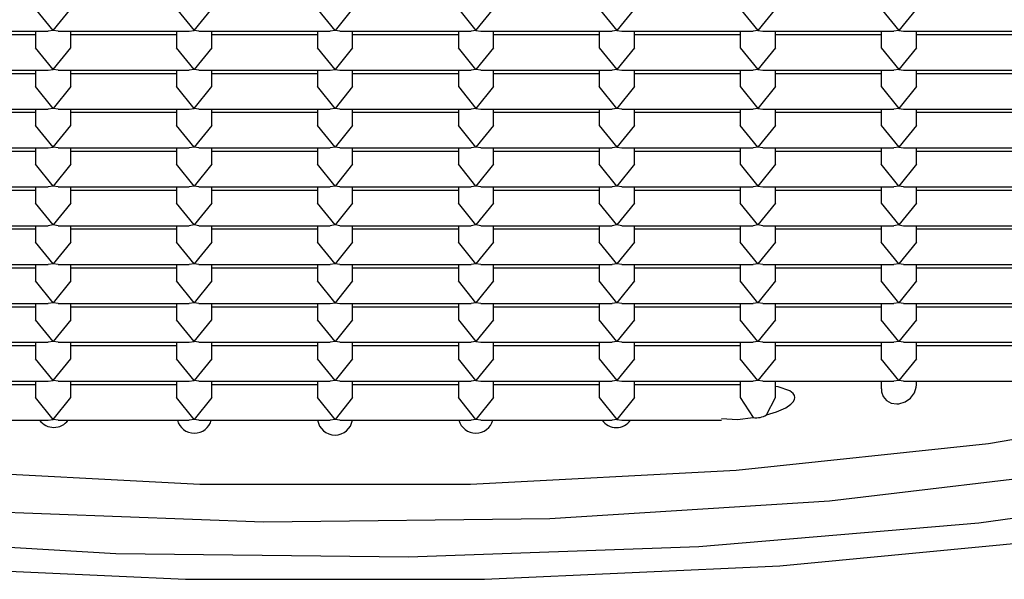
# Model space of a CAD drawing. Header units: millimetres. Extents: x 4232.774 to 4233.053, y 1937.857 to 1937.963.
# Tile 5 of 9: x 4232.90839 to 4232.91537, y 1937.85665 to 1937.86062. Entities that reach past the tile are written whole.
import ezdxf

# ---------------------------------------------------------------- set-up
doc = ezdxf.new("R2010")
doc.units = ezdxf.units.MM
doc.layers.add('SANINDUSA', color=3, linetype='Continuous')

msp = doc.modelspace()

# ---------------------------------------------------------------- linework, layer by layer
at = {"layer": 'SANINDUSA'}
for p, q in [((4232.908622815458, 1937.860541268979), (4232.908497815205, 1937.860695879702)), ((4232.908622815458, 1937.860541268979), (4232.908747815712, 1937.860695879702)), ((4232.909497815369, 1937.860695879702), (4232.909622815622, 1937.860541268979)), ((4232.909622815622, 1937.860541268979), (4232.909747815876, 1937.860695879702)), ((4232.910622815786, 1937.860541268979), (4232.910497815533, 1937.860695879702)), ((4232.910747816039, 1937.860695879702), (4232.910622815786, 1937.860541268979)), ((4232.911497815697, 1937.860695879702), (4232.91162281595, 1937.860541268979)), ((4232.91162281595, 1937.860541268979), (4232.911747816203, 1937.860695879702)), ((4232.912497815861, 1937.860695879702), (4232.912622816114, 1937.860541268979)), ((4232.912747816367, 1937.860695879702), (4232.912622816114, 1937.860541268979)), ((4232.913497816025, 1937.860695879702), (4232.913622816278, 1937.860541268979)), ((4232.913747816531, 1937.860695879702), (4232.913622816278, 1937.860541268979)), ((4232.914497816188, 1937.860695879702), (4232.914622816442, 1937.860541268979)), ((4232.914747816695, 1937.860695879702), (4232.914622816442, 1937.860541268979)), ((4232.907657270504, 1937.860536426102), (4232.908588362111, 1937.860536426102)), ((4232.908497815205, 1937.860536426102), (4232.908497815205, 1937.860420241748)), ((4232.908622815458, 1937.860541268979), (4232.908588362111, 1937.860536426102)), ((4232.908657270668, 1937.860536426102), (4232.908622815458, 1937.860541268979)), ((4232.908657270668, 1937.860536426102), (4232.909588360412, 1937.860536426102)), ((4232.908747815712, 1937.860420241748), (4232.908747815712, 1937.860536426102)), ((4232.909497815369, 1937.860536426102), (4232.909497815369, 1937.860420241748)), ((4232.909588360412, 1937.860536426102), (4232.909622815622, 1937.860541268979)), ((4232.909657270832, 1937.860536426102), (4232.909622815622, 1937.860541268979)), ((4232.909657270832, 1937.860536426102), (4232.910588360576, 1937.860536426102)), ((4232.909747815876, 1937.860420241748), (4232.909747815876, 1937.860536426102)), ((4232.910497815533, 1937.860536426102), (4232.910497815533, 1937.860420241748)), ((4232.910622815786, 1937.860541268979), (4232.910588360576, 1937.860536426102)), ((4232.910657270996, 1937.860536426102), (4232.910622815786, 1937.860541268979)), ((4232.910657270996, 1937.860536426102), (4232.91158836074, 1937.860536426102)), ((4232.910747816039, 1937.860420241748), (4232.910747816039, 1937.860536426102)), ((4232.911497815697, 1937.860536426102), (4232.911497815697, 1937.860420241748)), ((4232.91162281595, 1937.860541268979), (4232.91158836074, 1937.860536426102)), ((4232.91162281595, 1937.860541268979), (4232.91165727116, 1937.860536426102)), ((4232.91165727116, 1937.860536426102), (4232.912588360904, 1937.860536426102)), ((4232.911747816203, 1937.860420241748), (4232.911747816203, 1937.860536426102)), ((4232.912497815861, 1937.860536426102), (4232.912497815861, 1937.860420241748)), ((4232.912622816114, 1937.860541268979), (4232.912588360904, 1937.860536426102)), ((4232.912622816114, 1937.860541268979), (4232.912657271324, 1937.860536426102)), ((4232.912657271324, 1937.860536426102), (4232.913588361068, 1937.860536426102)), ((4232.912747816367, 1937.860420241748), (4232.912747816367, 1937.860536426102)), ((4232.913497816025, 1937.860536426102), (4232.913497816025, 1937.860420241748)), ((4232.913622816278, 1937.860541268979), (4232.913588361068, 1937.860536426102)), ((4232.913622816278, 1937.860541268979), (4232.913657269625, 1937.860536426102)), ((4232.913657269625, 1937.860536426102), (4232.914588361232, 1937.860536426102)), ((4232.913747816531, 1937.860420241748), (4232.913747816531, 1937.860536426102)), ((4232.914497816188, 1937.860536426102), (4232.914497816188, 1937.860420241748)), ((4232.914622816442, 1937.860541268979), (4232.914588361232, 1937.860536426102)), ((4232.914622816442, 1937.860541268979), (4232.914657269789, 1937.860536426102)), ((4232.914657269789, 1937.860536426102), (4232.915588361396, 1937.860536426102)), ((4232.914747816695, 1937.860420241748), (4232.914747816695, 1937.860536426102)), ((4232.908497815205, 1937.860510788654), (4232.907747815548, 1937.860510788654)), ((4232.909497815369, 1937.860510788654), (4232.908747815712, 1937.860510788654)), ((4232.910497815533, 1937.860510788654), (4232.909747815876, 1937.860510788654)), ((4232.911497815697, 1937.860510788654), (4232.910747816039, 1937.860510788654)), ((4232.912497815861, 1937.860510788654), (4232.911747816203, 1937.860510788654)), ((4232.913497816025, 1937.860510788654), (4232.912747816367, 1937.860510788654)), ((4232.914497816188, 1937.860510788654), (4232.913747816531, 1937.860510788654)), ((4232.915497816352, 1937.860510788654), (4232.914747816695, 1937.860510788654)), ((4232.908622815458, 1937.860265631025), (4232.908497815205, 1937.860420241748)), ((4232.908622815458, 1937.860265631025), (4232.908747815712, 1937.860420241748)), ((4232.909622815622, 1937.860265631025), (4232.909497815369, 1937.860420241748)), ((4232.909747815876, 1937.860420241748), (4232.909622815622, 1937.860265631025)), ((4232.910622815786, 1937.860265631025), (4232.910497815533, 1937.860420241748)), ((4232.910747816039, 1937.860420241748), (4232.910622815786, 1937.860265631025)), ((4232.91162281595, 1937.860265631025), (4232.911497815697, 1937.860420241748)), ((4232.911747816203, 1937.860420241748), (4232.91162281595, 1937.860265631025)), ((4232.912497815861, 1937.860420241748), (4232.912622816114, 1937.860265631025)), ((4232.912747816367, 1937.860420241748), (4232.912622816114, 1937.860265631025)), ((4232.913497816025, 1937.860420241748), (4232.913622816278, 1937.860265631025)), ((4232.913747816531, 1937.860420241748), (4232.913622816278, 1937.860265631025)), ((4232.914497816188, 1937.860420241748), (4232.914622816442, 1937.860265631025)), ((4232.914747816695, 1937.860420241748), (4232.914622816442, 1937.860265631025)), ((4232.907657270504, 1937.860260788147), (4232.908588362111, 1937.860260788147)), ((4232.908497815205, 1937.860260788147), (4232.908497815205, 1937.860144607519)), ((4232.908588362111, 1937.860260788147), (4232.908622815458, 1937.860265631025)), ((4232.908657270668, 1937.860260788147), (4232.908622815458, 1937.860265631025)), ((4232.908657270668, 1937.860260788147), (4232.909588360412, 1937.860260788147)), ((4232.908747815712, 1937.860144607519), (4232.908747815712, 1937.860260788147)), ((4232.909497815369, 1937.860260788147), (4232.909497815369, 1937.860144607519)), ((4232.909622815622, 1937.860265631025), (4232.909588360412, 1937.860260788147)), ((4232.909657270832, 1937.860260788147), (4232.909622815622, 1937.860265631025)), ((4232.909657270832, 1937.860260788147), (4232.910588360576, 1937.860260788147)), ((4232.909747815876, 1937.860144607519), (4232.909747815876, 1937.860260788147)), ((4232.910497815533, 1937.860260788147), (4232.910497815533, 1937.860144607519)), ((4232.910588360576, 1937.860260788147), (4232.910622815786, 1937.860265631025)), ((4232.910622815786, 1937.860265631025), (4232.910657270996, 1937.860260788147)), ((4232.910657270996, 1937.860260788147), (4232.91158836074, 1937.860260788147)), ((4232.910747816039, 1937.860144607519), (4232.910747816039, 1937.860260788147)), ((4232.911497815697, 1937.860260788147), (4232.911497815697, 1937.860144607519)), ((4232.91162281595, 1937.860265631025), (4232.91158836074, 1937.860260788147)), ((4232.91165727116, 1937.860260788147), (4232.91162281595, 1937.860265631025)), ((4232.91165727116, 1937.860260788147), (4232.912588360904, 1937.860260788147)), ((4232.911747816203, 1937.860144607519), (4232.911747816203, 1937.860260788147)), ((4232.912497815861, 1937.860260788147), (4232.912497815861, 1937.860144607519)), ((4232.912622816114, 1937.860265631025), (4232.912588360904, 1937.860260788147)), ((4232.912622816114, 1937.860265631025), (4232.912657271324, 1937.860260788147)), ((4232.912657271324, 1937.860260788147), (4232.913588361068, 1937.860260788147)), ((4232.912747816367, 1937.860144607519), (4232.912747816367, 1937.860260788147)), ((4232.913497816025, 1937.860260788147), (4232.913497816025, 1937.860144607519)), ((4232.913622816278, 1937.860265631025), (4232.913588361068, 1937.860260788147)), ((4232.913622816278, 1937.860265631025), (4232.913657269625, 1937.860260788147)), ((4232.913657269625, 1937.860260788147), (4232.914588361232, 1937.860260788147)), ((4232.913747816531, 1937.860144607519), (4232.913747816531, 1937.860260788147)), ((4232.914497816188, 1937.860260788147), (4232.914497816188, 1937.860144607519)), ((4232.914622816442, 1937.860265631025), (4232.914588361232, 1937.860260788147)), ((4232.914622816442, 1937.860265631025), (4232.914657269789, 1937.860260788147)), ((4232.914657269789, 1937.860260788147), (4232.915588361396, 1937.860260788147)), ((4232.914747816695, 1937.860144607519), (4232.914747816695, 1937.860260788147)), ((4232.908497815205, 1937.8602351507), (4232.907747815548, 1937.8602351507)), ((4232.909497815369, 1937.8602351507), (4232.908747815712, 1937.8602351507)), ((4232.910497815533, 1937.8602351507), (4232.909747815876, 1937.8602351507)), ((4232.911497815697, 1937.8602351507), (4232.910747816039, 1937.8602351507)), ((4232.912497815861, 1937.8602351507), (4232.911747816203, 1937.8602351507)), ((4232.913497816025, 1937.8602351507), (4232.912747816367, 1937.8602351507)), ((4232.914497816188, 1937.8602351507), (4232.913747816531, 1937.8602351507)), ((4232.915497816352, 1937.8602351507), (4232.914747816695, 1937.8602351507)), ((4232.908622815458, 1937.85998999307), (4232.908497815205, 1937.860144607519)), ((4232.908747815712, 1937.860144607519), (4232.908622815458, 1937.85998999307)), ((4232.909622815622, 1937.85998999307), (4232.909497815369, 1937.860144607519)), ((4232.909622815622, 1937.85998999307), (4232.909747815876, 1937.860144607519)), ((4232.910622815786, 1937.85998999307), (4232.910497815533, 1937.860144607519)), ((4232.910747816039, 1937.860144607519), (4232.910622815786, 1937.85998999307)), ((4232.911497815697, 1937.860144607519), (4232.91162281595, 1937.85998999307)), ((4232.911747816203, 1937.860144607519), (4232.91162281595, 1937.85998999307)), ((4232.912622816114, 1937.85998999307), (4232.912497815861, 1937.860144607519)), ((4232.912747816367, 1937.860144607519), (4232.912622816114, 1937.85998999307)), ((4232.913497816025, 1937.860144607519), (4232.913622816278, 1937.85998999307)), ((4232.913747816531, 1937.860144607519), (4232.913622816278, 1937.85998999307)), ((4232.914497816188, 1937.860144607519), (4232.914622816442, 1937.85998999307)), ((4232.914747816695, 1937.860144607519), (4232.914622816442, 1937.85998999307)), ((4232.907657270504, 1937.859985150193), (4232.908588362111, 1937.859985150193)), ((4232.908497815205, 1937.859985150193), (4232.908497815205, 1937.859868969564)), ((4232.908622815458, 1937.85998999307), (4232.908588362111, 1937.859985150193)), ((4232.908657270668, 1937.859985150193), (4232.908622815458, 1937.85998999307)), ((4232.908657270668, 1937.859985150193), (4232.909588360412, 1937.859985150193)), ((4232.908747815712, 1937.859868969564), (4232.908747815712, 1937.859985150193)), ((4232.909497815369, 1937.859985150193), (4232.909497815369, 1937.859868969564)), ((4232.909588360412, 1937.859985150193), (4232.909622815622, 1937.85998999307)), ((4232.909657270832, 1937.859985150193), (4232.909622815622, 1937.85998999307)), ((4232.909657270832, 1937.859985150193), (4232.910588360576, 1937.859985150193)), ((4232.909747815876, 1937.859868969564), (4232.909747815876, 1937.859985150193)), ((4232.910497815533, 1937.859985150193), (4232.910497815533, 1937.859868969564)), ((4232.910622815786, 1937.85998999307), (4232.910588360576, 1937.859985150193)), ((4232.910657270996, 1937.859985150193), (4232.910622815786, 1937.85998999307)), ((4232.910657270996, 1937.859985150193), (4232.91158836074, 1937.859985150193)), ((4232.910747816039, 1937.859868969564), (4232.910747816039, 1937.859985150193)), ((4232.911497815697, 1937.859985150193), (4232.911497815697, 1937.859868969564)), ((4232.91162281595, 1937.85998999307), (4232.91158836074, 1937.859985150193)), ((4232.91162281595, 1937.85998999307), (4232.91165727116, 1937.859985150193)), ((4232.91165727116, 1937.859985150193), (4232.912588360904, 1937.859985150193)), ((4232.911747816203, 1937.859868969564), (4232.911747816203, 1937.859985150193)), ((4232.912497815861, 1937.859985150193), (4232.912497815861, 1937.859868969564)), ((4232.912622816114, 1937.85998999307), (4232.912588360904, 1937.859985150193)), ((4232.912657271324, 1937.859985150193), (4232.912622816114, 1937.85998999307)), ((4232.912657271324, 1937.859985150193), (4232.913588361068, 1937.859985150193)), ((4232.912747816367, 1937.859868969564), (4232.912747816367, 1937.859985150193)), ((4232.913497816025, 1937.859985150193), (4232.913497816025, 1937.859868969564)), ((4232.913622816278, 1937.85998999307), (4232.913588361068, 1937.859985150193)), ((4232.913622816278, 1937.85998999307), (4232.913657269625, 1937.859985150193)), ((4232.913657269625, 1937.859985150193), (4232.914588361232, 1937.859985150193)), ((4232.913747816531, 1937.859868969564), (4232.913747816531, 1937.859985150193)), ((4232.914497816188, 1937.859985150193), (4232.914497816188, 1937.859868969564)), ((4232.914622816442, 1937.85998999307), (4232.914588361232, 1937.859985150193)), ((4232.914622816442, 1937.85998999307), (4232.914657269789, 1937.859985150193)), ((4232.914657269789, 1937.859985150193), (4232.915588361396, 1937.859985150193)), ((4232.914747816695, 1937.859868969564), (4232.914747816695, 1937.859985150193)), ((4232.908497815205, 1937.859959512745), (4232.907747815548, 1937.859959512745)), ((4232.909497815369, 1937.859959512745), (4232.908747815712, 1937.859959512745)), ((4232.910497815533, 1937.859959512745), (4232.909747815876, 1937.859959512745)), ((4232.911497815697, 1937.859959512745), (4232.910747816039, 1937.859959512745)), ((4232.912497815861, 1937.859959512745), (4232.911747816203, 1937.859959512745)), ((4232.913497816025, 1937.859959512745), (4232.912747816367, 1937.859959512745)), ((4232.914497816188, 1937.859959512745), (4232.913747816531, 1937.859959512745)), ((4232.915497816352, 1937.859959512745), (4232.914747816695, 1937.859959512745)), ((4232.908622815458, 1937.859714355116), (4232.908497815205, 1937.859868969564)), ((4232.908622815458, 1937.859714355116), (4232.908747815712, 1937.859868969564)), ((4232.909622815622, 1937.859714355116), (4232.909497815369, 1937.859868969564)), ((4232.909747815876, 1937.859868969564), (4232.909622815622, 1937.859714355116)), ((4232.910622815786, 1937.859714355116), (4232.910497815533, 1937.859868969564)), ((4232.910747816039, 1937.859868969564), (4232.910622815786, 1937.859714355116)), ((4232.91162281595, 1937.859714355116), (4232.911497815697, 1937.859868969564)), ((4232.911747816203, 1937.859868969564), (4232.91162281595, 1937.859714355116)), ((4232.912497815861, 1937.859868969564), (4232.912622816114, 1937.859714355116)), ((4232.912747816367, 1937.859868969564), (4232.912622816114, 1937.859714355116)), ((4232.913622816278, 1937.859714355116), (4232.913497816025, 1937.859868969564)), ((4232.913747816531, 1937.859868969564), (4232.913622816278, 1937.859714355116)), ((4232.914497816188, 1937.859868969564), (4232.914622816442, 1937.859714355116)), ((4232.914747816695, 1937.859868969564), (4232.914622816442, 1937.859714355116)), ((4232.907657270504, 1937.859709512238), (4232.908588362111, 1937.859709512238)), ((4232.908497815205, 1937.859709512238), (4232.908497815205, 1937.85959333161)), ((4232.908588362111, 1937.859709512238), (4232.908622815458, 1937.859714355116)), ((4232.908657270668, 1937.859709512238), (4232.908622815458, 1937.859714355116)), ((4232.908657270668, 1937.859709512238), (4232.909588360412, 1937.859709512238)), ((4232.908747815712, 1937.85959333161), (4232.908747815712, 1937.859709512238)), ((4232.909497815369, 1937.859709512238), (4232.909497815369, 1937.85959333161)), ((4232.909622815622, 1937.859714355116), (4232.909588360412, 1937.859709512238)), ((4232.909657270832, 1937.859709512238), (4232.909622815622, 1937.859714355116)), ((4232.909657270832, 1937.859709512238), (4232.910588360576, 1937.859709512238)), ((4232.909747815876, 1937.85959333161), (4232.909747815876, 1937.859709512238)), ((4232.910497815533, 1937.859709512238), (4232.910497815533, 1937.85959333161)), ((4232.910622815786, 1937.859714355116), (4232.910588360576, 1937.859709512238)), ((4232.910657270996, 1937.859709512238), (4232.910622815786, 1937.859714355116)), ((4232.910657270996, 1937.859709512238), (4232.91158836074, 1937.859709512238)), ((4232.910747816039, 1937.85959333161), (4232.910747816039, 1937.859709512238)), ((4232.911497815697, 1937.859709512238), (4232.911497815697, 1937.85959333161)), ((4232.91162281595, 1937.859714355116), (4232.91158836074, 1937.859709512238)), ((4232.91165727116, 1937.859709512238), (4232.91162281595, 1937.859714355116)), ((4232.91165727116, 1937.859709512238), (4232.912588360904, 1937.859709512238)), ((4232.911747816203, 1937.85959333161), (4232.911747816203, 1937.859709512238)), ((4232.912497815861, 1937.859709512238), (4232.912497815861, 1937.85959333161)), ((4232.912622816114, 1937.859714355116), (4232.912588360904, 1937.859709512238)), ((4232.912622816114, 1937.859714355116), (4232.912657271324, 1937.859709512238)), ((4232.912657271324, 1937.859709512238), (4232.913588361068, 1937.859709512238)), ((4232.912747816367, 1937.85959333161), (4232.912747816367, 1937.859709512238)), ((4232.913497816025, 1937.859709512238), (4232.913497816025, 1937.85959333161)), ((4232.913622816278, 1937.859714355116), (4232.913588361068, 1937.859709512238)), ((4232.913657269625, 1937.859709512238), (4232.913622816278, 1937.859714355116)), ((4232.913657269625, 1937.859709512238), (4232.914588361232, 1937.859709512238)), ((4232.913747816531, 1937.85959333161), (4232.913747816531, 1937.859709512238)), ((4232.914497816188, 1937.859709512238), (4232.914497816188, 1937.85959333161)), ((4232.914622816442, 1937.859714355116), (4232.914588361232, 1937.859709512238)), ((4232.914622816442, 1937.859714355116), (4232.914657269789, 1937.859709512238)), ((4232.914657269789, 1937.859709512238), (4232.915588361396, 1937.859709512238)), ((4232.914747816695, 1937.85959333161), (4232.914747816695, 1937.859709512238)), ((4232.908497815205, 1937.859683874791), (4232.907747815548, 1937.859683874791)), ((4232.909497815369, 1937.859683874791), (4232.908747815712, 1937.859683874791)), ((4232.910497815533, 1937.859683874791), (4232.909747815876, 1937.859683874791)), ((4232.911497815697, 1937.859683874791), (4232.910747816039, 1937.859683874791)), ((4232.912497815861, 1937.859683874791), (4232.911747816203, 1937.859683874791)), ((4232.913497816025, 1937.859683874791), (4232.912747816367, 1937.859683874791)), ((4232.914497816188, 1937.859683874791), (4232.913747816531, 1937.859683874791)), ((4232.915497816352, 1937.859683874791), (4232.914747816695, 1937.859683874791)), ((4232.908622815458, 1937.859438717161), (4232.908497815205, 1937.85959333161)), ((4232.908747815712, 1937.85959333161), (4232.908622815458, 1937.859438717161)), ((4232.909622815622, 1937.859438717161), (4232.909497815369, 1937.85959333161)), ((4232.909747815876, 1937.85959333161), (4232.909622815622, 1937.859438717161)), ((4232.910622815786, 1937.859438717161), (4232.910497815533, 1937.85959333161)), ((4232.910747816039, 1937.85959333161), (4232.910622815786, 1937.859438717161)), ((4232.91162281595, 1937.859438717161), (4232.911497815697, 1937.85959333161)), ((4232.911747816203, 1937.85959333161), (4232.91162281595, 1937.859438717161)), ((4232.912622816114, 1937.859438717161), (4232.912497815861, 1937.85959333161)), ((4232.912747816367, 1937.85959333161), (4232.912622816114, 1937.859438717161)), ((4232.913497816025, 1937.85959333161), (4232.913622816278, 1937.859438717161)), ((4232.913747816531, 1937.85959333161), (4232.913622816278, 1937.859438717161)), ((4232.914622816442, 1937.859438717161), (4232.914497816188, 1937.85959333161)), ((4232.914747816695, 1937.85959333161), (4232.914622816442, 1937.859438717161)), ((4232.907657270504, 1937.859433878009), (4232.908588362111, 1937.859433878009)), ((4232.908497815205, 1937.859433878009), (4232.908497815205, 1937.859317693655)), ((4232.908622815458, 1937.859438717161), (4232.908588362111, 1937.859433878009)), ((4232.908657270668, 1937.859433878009), (4232.908622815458, 1937.859438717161)), ((4232.908657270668, 1937.859433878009), (4232.909588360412, 1937.859433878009)), ((4232.908747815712, 1937.859317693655), (4232.908747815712, 1937.859433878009)), ((4232.909497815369, 1937.859433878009), (4232.909497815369, 1937.859317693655)), ((4232.909622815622, 1937.859438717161), (4232.909588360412, 1937.859433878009)), ((4232.909657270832, 1937.859433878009), (4232.909622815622, 1937.859438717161)), ((4232.909657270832, 1937.859433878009), (4232.910588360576, 1937.859433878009)), ((4232.909747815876, 1937.859317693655), (4232.909747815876, 1937.859433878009)), ((4232.910497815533, 1937.859433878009), (4232.910497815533, 1937.859317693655)), ((4232.910622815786, 1937.859438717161), (4232.910588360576, 1937.859433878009)), ((4232.910657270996, 1937.859433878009), (4232.910622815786, 1937.859438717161)), ((4232.910657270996, 1937.859433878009), (4232.91158836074, 1937.859433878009)), ((4232.910747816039, 1937.859317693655), (4232.910747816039, 1937.859433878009)), ((4232.911497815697, 1937.859433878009), (4232.911497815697, 1937.859317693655)), ((4232.91162281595, 1937.859438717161), (4232.91158836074, 1937.859433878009)), ((4232.91165727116, 1937.859433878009), (4232.91162281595, 1937.859438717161)), ((4232.91165727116, 1937.859433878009), (4232.912588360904, 1937.859433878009)), ((4232.911747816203, 1937.859317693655), (4232.911747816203, 1937.859433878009)), ((4232.912497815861, 1937.859433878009), (4232.912497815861, 1937.859317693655)), ((4232.912622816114, 1937.859438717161), (4232.912588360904, 1937.859433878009)), ((4232.912657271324, 1937.859433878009), (4232.912622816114, 1937.859438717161)), ((4232.912657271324, 1937.859433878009), (4232.913588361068, 1937.859433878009)), ((4232.912747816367, 1937.859317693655), (4232.912747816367, 1937.859433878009)), ((4232.913497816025, 1937.859433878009), (4232.913497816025, 1937.859317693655)), ((4232.913622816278, 1937.859438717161), (4232.913588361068, 1937.859433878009)), ((4232.913622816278, 1937.859438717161), (4232.913657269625, 1937.859433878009)), ((4232.913657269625, 1937.859433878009), (4232.914588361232, 1937.859433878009)), ((4232.913747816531, 1937.859317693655), (4232.913747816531, 1937.859433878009)), ((4232.914497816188, 1937.859433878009), (4232.914497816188, 1937.859317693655)), ((4232.914622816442, 1937.859438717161), (4232.914588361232, 1937.859433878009)), ((4232.914657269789, 1937.859433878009), (4232.914622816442, 1937.859438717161)), ((4232.914657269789, 1937.859433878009), (4232.915588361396, 1937.859433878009)), ((4232.914747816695, 1937.859317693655), (4232.914747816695, 1937.859433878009)), ((4232.908497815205, 1937.859408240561), (4232.907747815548, 1937.859408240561)), ((4232.909497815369, 1937.859408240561), (4232.908747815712, 1937.859408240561)), ((4232.910497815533, 1937.859408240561), (4232.909747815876, 1937.859408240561)), ((4232.911497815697, 1937.859408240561), (4232.910747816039, 1937.859408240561)), ((4232.912497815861, 1937.859408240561), (4232.911747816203, 1937.859408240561)), ((4232.913497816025, 1937.859408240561), (4232.912747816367, 1937.859408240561)), ((4232.914497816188, 1937.859408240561), (4232.913747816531, 1937.859408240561)), ((4232.915497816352, 1937.859408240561), (4232.914747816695, 1937.859408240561)), ((4232.908622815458, 1937.859163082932), (4232.908497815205, 1937.859317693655)), ((4232.908747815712, 1937.859317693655), (4232.908622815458, 1937.859163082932)), ((4232.909622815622, 1937.859163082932), (4232.909497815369, 1937.859317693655)), ((4232.909747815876, 1937.859317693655), (4232.909622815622, 1937.859163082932)), ((4232.910622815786, 1937.859163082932), (4232.910497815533, 1937.859317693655)), ((4232.910747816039, 1937.859317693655), (4232.910622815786, 1937.859163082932)), ((4232.91162281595, 1937.859163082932), (4232.911497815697, 1937.859317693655)), ((4232.911747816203, 1937.859317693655), (4232.91162281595, 1937.859163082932)), ((4232.912622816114, 1937.859163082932), (4232.912497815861, 1937.859317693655)), ((4232.912747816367, 1937.859317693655), (4232.912622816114, 1937.859163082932)), ((4232.913622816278, 1937.859163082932), (4232.913497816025, 1937.859317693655)), ((4232.913747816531, 1937.859317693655), (4232.913622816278, 1937.859163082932)), ((4232.914497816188, 1937.859317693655), (4232.914622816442, 1937.859163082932)), ((4232.914747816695, 1937.859317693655), (4232.914622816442, 1937.859163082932)), ((4232.907657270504, 1937.859158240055), (4232.908588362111, 1937.859158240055)), ((4232.908497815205, 1937.859158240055), (4232.908497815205, 1937.859042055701)), ((4232.908622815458, 1937.859163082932), (4232.908588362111, 1937.859158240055)), ((4232.908657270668, 1937.859158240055), (4232.908622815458, 1937.859163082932)), ((4232.908657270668, 1937.859158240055), (4232.909588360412, 1937.859158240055)), ((4232.908747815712, 1937.859042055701), (4232.908747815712, 1937.859158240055)), ((4232.909497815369, 1937.859158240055), (4232.909497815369, 1937.859042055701)), ((4232.909622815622, 1937.859163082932), (4232.909588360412, 1937.859158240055)), ((4232.909657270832, 1937.859158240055), (4232.909622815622, 1937.859163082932)), ((4232.909657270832, 1937.859158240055), (4232.910588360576, 1937.859158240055)), ((4232.909747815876, 1937.859042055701), (4232.909747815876, 1937.859158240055)), ((4232.910497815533, 1937.859158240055), (4232.910497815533, 1937.859042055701)), ((4232.910622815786, 1937.859163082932), (4232.910588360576, 1937.859158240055)), ((4232.910657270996, 1937.859158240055), (4232.910622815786, 1937.859163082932)), ((4232.910657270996, 1937.859158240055), (4232.91158836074, 1937.859158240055)), ((4232.910747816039, 1937.859042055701), (4232.910747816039, 1937.859158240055)), ((4232.911497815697, 1937.859158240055), (4232.911497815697, 1937.859042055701)), ((4232.91162281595, 1937.859163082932), (4232.91158836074, 1937.859158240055)), ((4232.91165727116, 1937.859158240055), (4232.91162281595, 1937.859163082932)), ((4232.91165727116, 1937.859158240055), (4232.912588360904, 1937.859158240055)), ((4232.911747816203, 1937.859042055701), (4232.911747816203, 1937.859158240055)), ((4232.912497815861, 1937.859158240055), (4232.912497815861, 1937.859042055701)), ((4232.912622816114, 1937.859163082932), (4232.912588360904, 1937.859158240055)), ((4232.912657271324, 1937.859158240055), (4232.912622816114, 1937.859163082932)), ((4232.912657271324, 1937.859158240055), (4232.913588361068, 1937.859158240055)), ((4232.912747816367, 1937.859042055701), (4232.912747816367, 1937.859158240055)), ((4232.913497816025, 1937.859158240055), (4232.913497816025, 1937.859042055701)), ((4232.913622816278, 1937.859163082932), (4232.913588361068, 1937.859158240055)), ((4232.913657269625, 1937.859158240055), (4232.913622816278, 1937.859163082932)), ((4232.913657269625, 1937.859158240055), (4232.914588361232, 1937.859158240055)), ((4232.913747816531, 1937.859042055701), (4232.913747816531, 1937.859158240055)), ((4232.914497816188, 1937.859158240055), (4232.914497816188, 1937.859042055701)), ((4232.914622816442, 1937.859163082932), (4232.914588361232, 1937.859158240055)), ((4232.914622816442, 1937.859163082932), (4232.914657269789, 1937.859158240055)), ((4232.914657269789, 1937.859158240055), (4232.915588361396, 1937.859158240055)), ((4232.914747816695, 1937.859042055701), (4232.914747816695, 1937.859158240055)), ((4232.908497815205, 1937.859132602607), (4232.907747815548, 1937.859132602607)), ((4232.909497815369, 1937.859132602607), (4232.908747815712, 1937.859132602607)), ((4232.910497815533, 1937.859132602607), (4232.909747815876, 1937.859132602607)), ((4232.911497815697, 1937.859132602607), (4232.910747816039, 1937.859132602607)), ((4232.912497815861, 1937.859132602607), (4232.911747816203, 1937.859132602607)), ((4232.913497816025, 1937.859132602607), (4232.912747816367, 1937.859132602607)), ((4232.914497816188, 1937.859132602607), (4232.913747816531, 1937.859132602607)), ((4232.915497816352, 1937.859132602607), (4232.914747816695, 1937.859132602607)), ((4232.908622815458, 1937.858887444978), (4232.908497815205, 1937.859042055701)), ((4232.908747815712, 1937.859042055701), (4232.908622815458, 1937.858887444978)), ((4232.909622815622, 1937.858887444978), (4232.909497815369, 1937.859042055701)), ((4232.909747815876, 1937.859042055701), (4232.909622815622, 1937.858887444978)), ((4232.910622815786, 1937.858887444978), (4232.910497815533, 1937.859042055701)), ((4232.910747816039, 1937.859042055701), (4232.910622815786, 1937.858887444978)), ((4232.91162281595, 1937.858887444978), (4232.911497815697, 1937.859042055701)), ((4232.911747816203, 1937.859042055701), (4232.91162281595, 1937.858887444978)), ((4232.912622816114, 1937.858887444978), (4232.912497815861, 1937.859042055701)), ((4232.912747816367, 1937.859042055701), (4232.912622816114, 1937.858887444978)), ((4232.913622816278, 1937.858887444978), (4232.913497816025, 1937.859042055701)), ((4232.913747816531, 1937.859042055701), (4232.913622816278, 1937.858887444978)), ((4232.914622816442, 1937.858887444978), (4232.914497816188, 1937.859042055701)), ((4232.914747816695, 1937.859042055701), (4232.914622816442, 1937.858887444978)), ((4232.907657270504, 1937.8588826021), (4232.908588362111, 1937.8588826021)), ((4232.908497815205, 1937.858856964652), (4232.907747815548, 1937.858856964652)), ((4232.908497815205, 1937.8588826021), (4232.908497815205, 1937.858766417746)), ((4232.908622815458, 1937.858887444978), (4232.908588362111, 1937.8588826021)), ((4232.908657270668, 1937.8588826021), (4232.908622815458, 1937.858887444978)), ((4232.908657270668, 1937.8588826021), (4232.909588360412, 1937.8588826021)), ((4232.908747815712, 1937.858766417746), (4232.908747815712, 1937.8588826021)), ((4232.909497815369, 1937.858856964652), (4232.908747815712, 1937.858856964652)), ((4232.909497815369, 1937.8588826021), (4232.909497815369, 1937.858766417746)), ((4232.909622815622, 1937.858887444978), (4232.909588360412, 1937.8588826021)), ((4232.909657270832, 1937.8588826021), (4232.909622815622, 1937.858887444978)), ((4232.909657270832, 1937.8588826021), (4232.910588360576, 1937.8588826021)), ((4232.909747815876, 1937.858766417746), (4232.909747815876, 1937.8588826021)), ((4232.910497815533, 1937.858856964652), (4232.909747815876, 1937.858856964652)), ((4232.910497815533, 1937.8588826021), (4232.910497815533, 1937.858766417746)), ((4232.910622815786, 1937.858887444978), (4232.910588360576, 1937.8588826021)), ((4232.910657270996, 1937.8588826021), (4232.910622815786, 1937.858887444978)), ((4232.910657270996, 1937.8588826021), (4232.91158836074, 1937.8588826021)), ((4232.910747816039, 1937.858766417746), (4232.910747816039, 1937.8588826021)), ((4232.911497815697, 1937.858856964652), (4232.910747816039, 1937.858856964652)), ((4232.911497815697, 1937.8588826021), (4232.911497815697, 1937.858766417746)), ((4232.91162281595, 1937.858887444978), (4232.91158836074, 1937.8588826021)), ((4232.91165727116, 1937.8588826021), (4232.91162281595, 1937.858887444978)), ((4232.91165727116, 1937.8588826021), (4232.912588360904, 1937.8588826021)), ((4232.911747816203, 1937.858766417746), (4232.911747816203, 1937.8588826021)), ((4232.912497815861, 1937.858856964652), (4232.911747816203, 1937.858856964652)), ((4232.912497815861, 1937.8588826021), (4232.912497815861, 1937.858766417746)), ((4232.912622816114, 1937.858887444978), (4232.912588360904, 1937.8588826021)), ((4232.912657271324, 1937.8588826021), (4232.912622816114, 1937.858887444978)), ((4232.912657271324, 1937.8588826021), (4232.913588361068, 1937.8588826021)), ((4232.912747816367, 1937.858766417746), (4232.912747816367, 1937.8588826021)), ((4232.913497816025, 1937.858856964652), (4232.912747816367, 1937.858856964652)), ((4232.913497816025, 1937.8588826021), (4232.913497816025, 1937.858766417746)), ((4232.913622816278, 1937.858887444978), (4232.913588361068, 1937.8588826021)), ((4232.913657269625, 1937.8588826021), (4232.913622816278, 1937.858887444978)), ((4232.913657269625, 1937.8588826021), (4232.914588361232, 1937.8588826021)), ((4232.913747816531, 1937.858766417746), (4232.913747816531, 1937.8588826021)), ((4232.914497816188, 1937.858856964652), (4232.913747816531, 1937.858856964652)), ((4232.914497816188, 1937.8588826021), (4232.914497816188, 1937.858766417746)), ((4232.914622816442, 1937.858887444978), (4232.914588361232, 1937.8588826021)), ((4232.914657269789, 1937.8588826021), (4232.914622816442, 1937.858887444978)), ((4232.914657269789, 1937.8588826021), (4232.915588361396, 1937.8588826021)), ((4232.914747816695, 1937.858766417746), (4232.914747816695, 1937.8588826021)), ((4232.915497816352, 1937.858856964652), (4232.914747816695, 1937.858856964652)), ((4232.908622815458, 1937.858611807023), (4232.908497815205, 1937.858766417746)), ((4232.908747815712, 1937.858766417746), (4232.908622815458, 1937.858611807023)), ((4232.909622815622, 1937.858611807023), (4232.909497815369, 1937.858766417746)), ((4232.909747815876, 1937.858766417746), (4232.909622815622, 1937.858611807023)), ((4232.910622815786, 1937.858611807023), (4232.910497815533, 1937.858766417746)), ((4232.910747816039, 1937.858766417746), (4232.910622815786, 1937.858611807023)), ((4232.91162281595, 1937.858611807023), (4232.911497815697, 1937.858766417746)), ((4232.911747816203, 1937.858766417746), (4232.91162281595, 1937.858611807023)), ((4232.912622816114, 1937.858611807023), (4232.912497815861, 1937.858766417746)), ((4232.912747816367, 1937.858766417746), (4232.912622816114, 1937.858611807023)), ((4232.913622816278, 1937.858611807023), (4232.913497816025, 1937.858766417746)), ((4232.913747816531, 1937.858766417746), (4232.913622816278, 1937.858611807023)), ((4232.914622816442, 1937.858611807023), (4232.914497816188, 1937.858766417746)), ((4232.914747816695, 1937.858766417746), (4232.914622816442, 1937.858611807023)), ((4232.907657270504, 1937.858606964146), (4232.908588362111, 1937.858606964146)), ((4232.908497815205, 1937.858581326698), (4232.907747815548, 1937.858581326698)), ((4232.908497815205, 1937.858606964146), (4232.908497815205, 1937.858490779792)), ((4232.908622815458, 1937.858611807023), (4232.908588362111, 1937.858606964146)), ((4232.908657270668, 1937.858606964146), (4232.908622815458, 1937.858611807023)), ((4232.908657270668, 1937.858606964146), (4232.909588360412, 1937.858606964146)), ((4232.908747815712, 1937.858490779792), (4232.908747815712, 1937.858606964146)), ((4232.909497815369, 1937.858581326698), (4232.908747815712, 1937.858581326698)), ((4232.909497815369, 1937.858606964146), (4232.909497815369, 1937.858490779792)), ((4232.909622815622, 1937.858611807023), (4232.909588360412, 1937.858606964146)), ((4232.909657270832, 1937.858606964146), (4232.909622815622, 1937.858611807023)), ((4232.909657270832, 1937.858606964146), (4232.910588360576, 1937.858606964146)), ((4232.909747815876, 1937.858490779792), (4232.909747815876, 1937.858606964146)), ((4232.910497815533, 1937.858581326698), (4232.909747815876, 1937.858581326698)), ((4232.910497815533, 1937.858606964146), (4232.910497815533, 1937.858490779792)), ((4232.910588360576, 1937.858606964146), (4232.910622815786, 1937.858611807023)), ((4232.910622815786, 1937.858611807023), (4232.910657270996, 1937.858606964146)), ((4232.910657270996, 1937.858606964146), (4232.91158836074, 1937.858606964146)), ((4232.910747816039, 1937.858490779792), (4232.910747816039, 1937.858606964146)), ((4232.911497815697, 1937.858581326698), (4232.910747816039, 1937.858581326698)), ((4232.911497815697, 1937.858606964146), (4232.911497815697, 1937.858490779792)), ((4232.91162281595, 1937.858611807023), (4232.91158836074, 1937.858606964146)), ((4232.91165727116, 1937.858606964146), (4232.91162281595, 1937.858611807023)), ((4232.91165727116, 1937.858606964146), (4232.912588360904, 1937.858606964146)), ((4232.911747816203, 1937.858490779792), (4232.911747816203, 1937.858606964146)), ((4232.912497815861, 1937.858581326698), (4232.911747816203, 1937.858581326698)), ((4232.912497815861, 1937.858606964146), (4232.912497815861, 1937.858490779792)), ((4232.912622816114, 1937.858611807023), (4232.912588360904, 1937.858606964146)), ((4232.912657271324, 1937.858606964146), (4232.912622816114, 1937.858611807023)), ((4232.912657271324, 1937.858606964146), (4232.913588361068, 1937.858606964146)), ((4232.912747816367, 1937.858490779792), (4232.912747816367, 1937.858606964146)), ((4232.913497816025, 1937.858581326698), (4232.912747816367, 1937.858581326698)), ((4232.913497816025, 1937.858606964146), (4232.913497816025, 1937.858490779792)), ((4232.913622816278, 1937.858611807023), (4232.913588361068, 1937.858606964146)), ((4232.913657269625, 1937.858606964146), (4232.913622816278, 1937.858611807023)), ((4232.913657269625, 1937.858606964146), (4232.914588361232, 1937.858606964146)), ((4232.913747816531, 1937.858490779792), (4232.913747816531, 1937.858606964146)), ((4232.914497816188, 1937.858581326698), (4232.913747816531, 1937.858581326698)), ((4232.914497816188, 1937.858606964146), (4232.914497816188, 1937.858490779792)), ((4232.914622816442, 1937.858611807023), (4232.914588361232, 1937.858606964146)), ((4232.914657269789, 1937.858606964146), (4232.914622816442, 1937.858611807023)), ((4232.914657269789, 1937.858606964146), (4232.915588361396, 1937.858606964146)), ((4232.914747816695, 1937.858490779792), (4232.914747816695, 1937.858606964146)), ((4232.915497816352, 1937.858581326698), (4232.914747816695, 1937.858581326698)), ((4232.908622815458, 1937.858336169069), (4232.908497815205, 1937.858490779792)), ((4232.908747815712, 1937.858490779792), (4232.908622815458, 1937.858336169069)), ((4232.909622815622, 1937.858336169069), (4232.909497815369, 1937.858490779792)), ((4232.909622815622, 1937.858336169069), (4232.909747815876, 1937.858490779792)), ((4232.910622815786, 1937.858336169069), (4232.910497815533, 1937.858490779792)), ((4232.910747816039, 1937.858490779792), (4232.910622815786, 1937.858336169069)), ((4232.911497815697, 1937.858490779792), (4232.91162281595, 1937.858336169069)), ((4232.911747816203, 1937.858490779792), (4232.91162281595, 1937.858336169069)), ((4232.912622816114, 1937.858336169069), (4232.912497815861, 1937.858490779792)), ((4232.912747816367, 1937.858490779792), (4232.912622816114, 1937.858336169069)), ((4232.913622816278, 1937.858336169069), (4232.913497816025, 1937.858490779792)), ((4232.913747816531, 1937.858490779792), (4232.913622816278, 1937.858336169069)), ((4232.914622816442, 1937.858336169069), (4232.914497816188, 1937.858490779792)), ((4232.914747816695, 1937.858490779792), (4232.914622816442, 1937.858336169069)), ((4232.907657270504, 1937.858331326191), (4232.908588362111, 1937.858331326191)), ((4232.908497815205, 1937.858305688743), (4232.907747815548, 1937.858305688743)), ((4232.908497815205, 1937.858331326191), (4232.908497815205, 1937.858215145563)), ((4232.908622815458, 1937.858336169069), (4232.908588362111, 1937.858331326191)), ((4232.908657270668, 1937.858331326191), (4232.908622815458, 1937.858336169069)), ((4232.908657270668, 1937.858331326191), (4232.909588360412, 1937.858331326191)), ((4232.908747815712, 1937.858215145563), (4232.908747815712, 1937.858331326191)), ((4232.909497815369, 1937.858305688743), (4232.908747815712, 1937.858305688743)), ((4232.909497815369, 1937.858331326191), (4232.909497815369, 1937.858215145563)), ((4232.909588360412, 1937.858331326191), (4232.909622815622, 1937.858336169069)), ((4232.909657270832, 1937.858331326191), (4232.909622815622, 1937.858336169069)), ((4232.909657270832, 1937.858331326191), (4232.910588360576, 1937.858331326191)), ((4232.909747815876, 1937.858215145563), (4232.909747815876, 1937.858331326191)), ((4232.910497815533, 1937.858305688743), (4232.909747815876, 1937.858305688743)), ((4232.910497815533, 1937.858331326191), (4232.910497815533, 1937.858215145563)), ((4232.910622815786, 1937.858336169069), (4232.910588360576, 1937.858331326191)), ((4232.910657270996, 1937.858331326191), (4232.910622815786, 1937.858336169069)), ((4232.910657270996, 1937.858331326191), (4232.91158836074, 1937.858331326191)), ((4232.910747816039, 1937.858215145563), (4232.910747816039, 1937.858331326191)), ((4232.911497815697, 1937.858305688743), (4232.910747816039, 1937.858305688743)), ((4232.911497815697, 1937.858331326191), (4232.911497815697, 1937.858215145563)), ((4232.91162281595, 1937.858336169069), (4232.91158836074, 1937.858331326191)), ((4232.91162281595, 1937.858336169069), (4232.91165727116, 1937.858331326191)), ((4232.91165727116, 1937.858331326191), (4232.912588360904, 1937.858331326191)), ((4232.911747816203, 1937.858215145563), (4232.911747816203, 1937.858331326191)), ((4232.912497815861, 1937.858305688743), (4232.911747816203, 1937.858305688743)), ((4232.912497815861, 1937.858331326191), (4232.912497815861, 1937.858215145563)), ((4232.912622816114, 1937.858336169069), (4232.912588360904, 1937.858331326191)), ((4232.912657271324, 1937.858331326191), (4232.912622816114, 1937.858336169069)), ((4232.912657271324, 1937.858331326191), (4232.913588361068, 1937.858331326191)), ((4232.912747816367, 1937.858215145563), (4232.912747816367, 1937.858331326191)), ((4232.913497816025, 1937.858305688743), (4232.912747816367, 1937.858305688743)), ((4232.913497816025, 1937.858331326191), (4232.913497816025, 1937.858215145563)), ((4232.913622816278, 1937.858336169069), (4232.913588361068, 1937.858331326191)), ((4232.913657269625, 1937.858331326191), (4232.913622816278, 1937.858336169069)), ((4232.913657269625, 1937.858331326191), (4232.914588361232, 1937.858331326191)), ((4232.913747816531, 1937.858215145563), (4232.913747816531, 1937.858331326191)), ((4232.914497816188, 1937.858305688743), (4232.913747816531, 1937.858305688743)), ((4232.914497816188, 1937.858331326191), (4232.914497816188, 1937.858215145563)), ((4232.914622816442, 1937.858336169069), (4232.914588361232, 1937.858331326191)), ((4232.914657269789, 1937.858331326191), (4232.914622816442, 1937.858336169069)), ((4232.914657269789, 1937.858331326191), (4232.915588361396, 1937.858331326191)), ((4232.914747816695, 1937.858215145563), (4232.914747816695, 1937.858331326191)), ((4232.915497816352, 1937.858305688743), (4232.914747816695, 1937.858305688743)), ((4232.908622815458, 1937.858060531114), (4232.908497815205, 1937.858215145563)), ((4232.908622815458, 1937.858060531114), (4232.908747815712, 1937.858215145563)), ((4232.909622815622, 1937.858060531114), (4232.909497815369, 1937.858215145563)), ((4232.909747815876, 1937.858215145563), (4232.909622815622, 1937.858060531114)), ((4232.910622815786, 1937.858060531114), (4232.910497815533, 1937.858215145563)), ((4232.910747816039, 1937.858215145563), (4232.910622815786, 1937.858060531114)), ((4232.91162281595, 1937.858060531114), (4232.911497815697, 1937.858215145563)), ((4232.911747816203, 1937.858215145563), (4232.91162281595, 1937.858060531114)), ((4232.912497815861, 1937.858215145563), (4232.912622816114, 1937.858060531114)), ((4232.912747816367, 1937.858215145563), (4232.912622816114, 1937.858060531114)), ((4232.913622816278, 1937.858060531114), (4232.913497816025, 1937.858215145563)), ((4232.913747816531, 1937.858215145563), (4232.913622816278, 1937.858060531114)), ((4232.914622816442, 1937.858060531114), (4232.914497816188, 1937.858215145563)), ((4232.914747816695, 1937.858215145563), (4232.914622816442, 1937.858060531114)), ((4232.907657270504, 1937.858055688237), (4232.908588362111, 1937.858055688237)), ((4232.908497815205, 1937.858030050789), (4232.907747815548, 1937.858030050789)), ((4232.908497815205, 1937.858055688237), (4232.908497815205, 1937.857939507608)), ((4232.908588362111, 1937.858055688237), (4232.908622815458, 1937.858060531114)), ((4232.908657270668, 1937.858055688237), (4232.908622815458, 1937.858060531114)), ((4232.908657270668, 1937.858055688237), (4232.909588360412, 1937.858055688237)), ((4232.908747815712, 1937.857939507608), (4232.908747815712, 1937.858055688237)), ((4232.909497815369, 1937.858030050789), (4232.908747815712, 1937.858030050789)), ((4232.909497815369, 1937.858055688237), (4232.909497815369, 1937.857939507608)), ((4232.909588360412, 1937.858055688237), (4232.909622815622, 1937.858060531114)), ((4232.909657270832, 1937.858055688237), (4232.909622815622, 1937.858060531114)), ((4232.909657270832, 1937.858055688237), (4232.910588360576, 1937.858055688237)), ((4232.909747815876, 1937.857939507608), (4232.909747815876, 1937.858055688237)), ((4232.910497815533, 1937.858030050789), (4232.909747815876, 1937.858030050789)), ((4232.910497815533, 1937.858055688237), (4232.910497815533, 1937.857939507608)), ((4232.910622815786, 1937.858060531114), (4232.910588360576, 1937.858055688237)), ((4232.910657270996, 1937.858055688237), (4232.910622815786, 1937.858060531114)), ((4232.910657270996, 1937.858055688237), (4232.91158836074, 1937.858055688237)), ((4232.910747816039, 1937.857939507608), (4232.910747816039, 1937.858055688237)), ((4232.911497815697, 1937.858030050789), (4232.910747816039, 1937.858030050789)), ((4232.911497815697, 1937.858055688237), (4232.911497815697, 1937.857939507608)), ((4232.91162281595, 1937.858060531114), (4232.91158836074, 1937.858055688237)), ((4232.91162281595, 1937.858060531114), (4232.91165727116, 1937.858055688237)), ((4232.91165727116, 1937.858055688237), (4232.912588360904, 1937.858055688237)), ((4232.911747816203, 1937.857939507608), (4232.911747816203, 1937.858055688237)), ((4232.912497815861, 1937.858030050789), (4232.911747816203, 1937.858030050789)), ((4232.912497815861, 1937.858055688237), (4232.912497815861, 1937.857939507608)), ((4232.912622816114, 1937.858060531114), (4232.912588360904, 1937.858055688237)), ((4232.912622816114, 1937.858060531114), (4232.912657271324, 1937.858055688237)), ((4232.912657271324, 1937.858055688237), (4232.913588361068, 1937.858055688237)), ((4232.912747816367, 1937.857939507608), (4232.912747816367, 1937.858055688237)), ((4232.913497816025, 1937.858030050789), (4232.912747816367, 1937.858030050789)), ((4232.913497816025, 1937.858055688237), (4232.913497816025, 1937.857939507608)), ((4232.913622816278, 1937.858060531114), (4232.913588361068, 1937.858055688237)), ((4232.913657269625, 1937.858055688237), (4232.913622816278, 1937.858060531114)), ((4232.913657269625, 1937.858055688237), (4232.914588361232, 1937.858055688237)), ((4232.913747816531, 1937.857939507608), (4232.913747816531, 1937.858055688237)), ((4232.914497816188, 1937.858055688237), (4232.914497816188, 1937.858001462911)), ((4232.914622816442, 1937.858060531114), (4232.914588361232, 1937.858055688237)), ((4232.914657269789, 1937.858055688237), (4232.914622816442, 1937.858060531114)), ((4232.914657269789, 1937.858055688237), (4232.915588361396, 1937.858055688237)), ((4232.914747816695, 1937.858029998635), (4232.914747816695, 1937.858055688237)), ((4232.908622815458, 1937.85778489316), (4232.908497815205, 1937.857939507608)), ((4232.908622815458, 1937.85778489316), (4232.908747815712, 1937.857939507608)), ((4232.909622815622, 1937.85778489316), (4232.909497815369, 1937.857939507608)), ((4232.909747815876, 1937.857939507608), (4232.909622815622, 1937.85778489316)), ((4232.910622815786, 1937.85778489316), (4232.910497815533, 1937.857939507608)), ((4232.910747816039, 1937.857939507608), (4232.910622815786, 1937.85778489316)), ((4232.91162281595, 1937.85778489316), (4232.911497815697, 1937.857939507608)), ((4232.911747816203, 1937.857939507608), (4232.91162281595, 1937.85778489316)), ((4232.912497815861, 1937.857939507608), (4232.912622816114, 1937.85778489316)), ((4232.912747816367, 1937.857939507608), (4232.912622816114, 1937.85778489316)), ((4232.913497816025, 1937.857939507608), (4232.91359017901, 1937.857798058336)), ((4232.91368379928, 1937.85781697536), (4232.913747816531, 1937.857939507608)), ((4232.907889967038, 1937.857780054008), (4232.908588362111, 1937.857780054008)), ((4232.908588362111, 1937.857780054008), (4232.908622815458, 1937.85778489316)), ((4232.908657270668, 1937.857780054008), (4232.908622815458, 1937.85778489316)), ((4232.908657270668, 1937.857780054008), (4232.909588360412, 1937.857780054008)), ((4232.909622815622, 1937.85778489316), (4232.909588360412, 1937.857780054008)), ((4232.909657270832, 1937.857780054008), (4232.909622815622, 1937.85778489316)), ((4232.909657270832, 1937.857780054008), (4232.910588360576, 1937.857780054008)), ((4232.910622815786, 1937.85778489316), (4232.910588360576, 1937.857780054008)), ((4232.910657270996, 1937.857780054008), (4232.910622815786, 1937.85778489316)), ((4232.910657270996, 1937.857780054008), (4232.91158836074, 1937.857780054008)), ((4232.91162281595, 1937.85778489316), (4232.91158836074, 1937.857780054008)), ((4232.91165727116, 1937.857780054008), (4232.91162281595, 1937.85778489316)), ((4232.91165727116, 1937.857780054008), (4232.912588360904, 1937.857780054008)), ((4232.912622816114, 1937.85778489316), (4232.912588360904, 1937.857780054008)), ((4232.912622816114, 1937.85778489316), (4232.912657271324, 1937.857780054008)), ((4232.912657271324, 1937.857780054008), (4232.913364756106, 1937.857780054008))]:
    msp.add_line(p, q, dxfattribs=at)
at = {"layer": 'SANINDUSA', "flags": 128}
for points in [[(4232.921973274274, 1937.860180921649), (4232.92179087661, 1937.859622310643), (4232.921249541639, 1937.859081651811), (4232.92036667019, 1937.858576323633), (4232.9191706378, 1937.858122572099), (4232.917699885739, 1937.85773497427), (4232.91600168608, 1937.857425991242), (4232.914130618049, 1937.857205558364), (4232.912146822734, 1937.857080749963), (4232.910114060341, 1937.857055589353), (4232.908097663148, 1937.857130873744), (4232.906162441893, 1937.857304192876), (4232.904370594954, 1937.857569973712), (4232.902779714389, 1937.857919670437)], [(4232.902937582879, 1937.858249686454), (4232.904355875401, 1937.857893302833), (4232.905987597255, 1937.857614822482), (4232.907777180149, 1937.857423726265), (4232.909663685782, 1937.857326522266), (4232.911582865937, 1937.857326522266), (4232.91346937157, 1937.857423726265), (4232.915258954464, 1937.857614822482), (4232.916890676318, 1937.857893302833), (4232.91830896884, 1937.858249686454), (4232.919465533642, 1937.858671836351), (4232.920320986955, 1937.859145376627), (4232.920846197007, 1937.859654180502), (4232.921023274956, 1937.860180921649)], [(4232.922873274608, 1937.860180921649), (4232.922697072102, 1937.859610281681), (4232.922173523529, 1937.859056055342), (4232.92131769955, 1937.8585341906), (4232.920154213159, 1937.858059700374), (4232.918716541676, 1937.85764623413), (4232.91704603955, 1937.857305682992), (4232.915190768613, 1937.857047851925), (4232.913204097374, 1937.856880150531), (4232.911143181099, 1937.856807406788), (4232.909067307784, 1937.856831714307), (4232.907036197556, 1937.856952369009), (4232.905108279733, 1937.857165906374), (4232.90333901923, 1937.857466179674)], [(4232.903594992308, 1937.857215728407), (4232.905461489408, 1937.85693730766), (4232.907468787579, 1937.856747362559), (4232.909562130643, 1937.856651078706), (4232.911684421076, 1937.856651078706), (4232.91377776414, 1937.856747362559), (4232.915785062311, 1937.85693730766), (4232.917651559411, 1937.857215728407), (4232.919326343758, 1937.857575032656), (4232.920763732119, 1937.858005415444), (4232.921924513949, 1937.858495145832), (4232.922777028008, 1937.859030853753), (4232.923298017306, 1937.859597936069), (4232.923473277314, 1937.860180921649)], [(4232.91368379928, 1937.85781697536), (4232.913754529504, 1937.857838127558), (4232.913820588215, 1937.857867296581), (4232.913857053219, 1937.857892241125), (4232.91387340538, 1937.857909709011), (4232.913881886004, 1937.857925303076), (4232.913884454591, 1937.857939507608), (4232.913881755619, 1937.85795358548), (4232.913872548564, 1937.857968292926), (4232.913849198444, 1937.857986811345), (4232.91376679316, 1937.858015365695), (4232.913747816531, 1937.858017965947)], [(4232.9144994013, 1937.858001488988), (4232.914499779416, 1937.857980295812), (4232.914512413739, 1937.857946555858), (4232.914535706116, 1937.857919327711), (4232.914568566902, 1937.857900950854), (4232.914609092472, 1937.857894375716), (4232.914622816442, 1937.857895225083), (4232.914667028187, 1937.857908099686), (4232.914706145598, 1937.857935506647), (4232.914733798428, 1937.857973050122), (4232.914746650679, 1937.858013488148), (4232.914747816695, 1937.858029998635), (4232.914747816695, 1937.858029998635)], [(4232.913364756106, 1937.857790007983), (4232.913478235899, 1937.85778489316), (4232.91359017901, 1937.857798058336)]]:
    msp.add_lwpolyline(points, dxfattribs=at)
at = {"layer": 'SANINDUSA'}
for centre, radius, start, end in [((4232.913612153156, 1937.857930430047), 0.0001341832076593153, 260.5746602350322, 302.2722260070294), ((4232.90862765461, 1937.857852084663), 0.0001244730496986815, 215.3580878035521, 324.6419121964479), ((4232.909624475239, 1937.857811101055), 0.0001244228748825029, 194.4496103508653, 345.5503896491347), ((4232.910622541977, 1937.857798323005), 0.0001248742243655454, 188.4125195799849, 351.5874804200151), ((4232.911622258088, 1937.857811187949), 0.0001241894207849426, 194.5187734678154, 345.4812265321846), ((4232.912618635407, 1937.857849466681), 0.0001223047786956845, 214.5787573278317, 325.4212426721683)]:
    msp.add_arc(centre, radius, start, end, dxfattribs=at)

doc.saveas('drawing.dxf')
